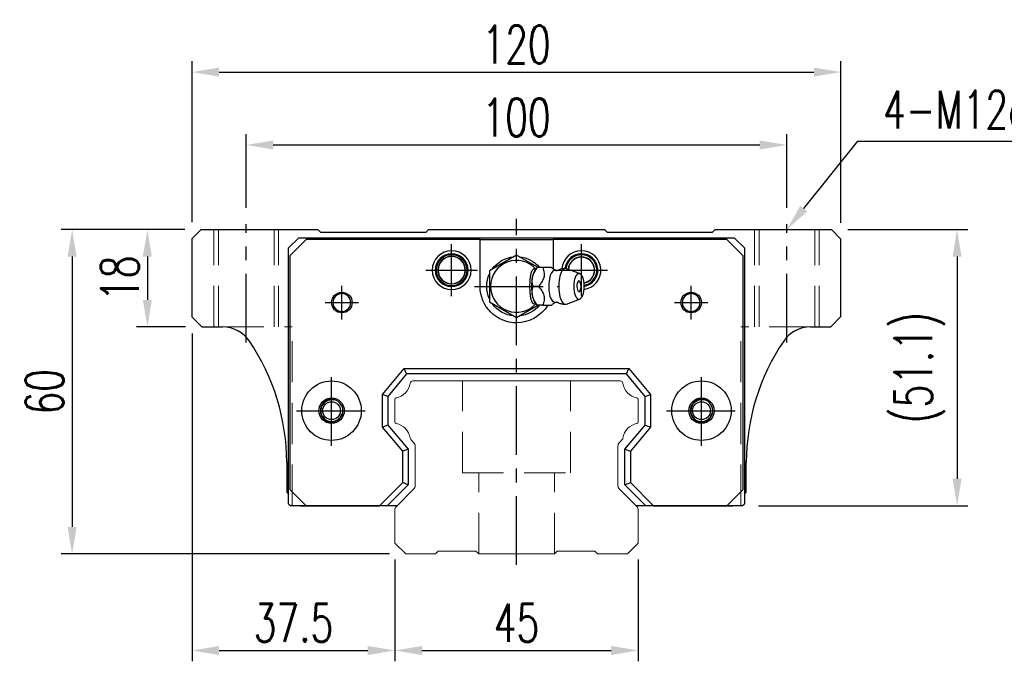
# Model space of a CAD drawing. Header units: millimetres. Extents: x 60 to 594, y 619 to 791.
# Tile 1 of 53: x 60 to 242, y 628 to 747. Entities that reach past the tile are written whole.
import ezdxf
from ezdxf import colors
from ezdxf.entities.mleader import LeaderData, LeaderLine
from ezdxf.math import Vec2, Vec3

# ---------------------------------------------------------------- set-up
doc = ezdxf.new("R2010")
doc.units = ezdxf.units.MM
doc.header["$LTSCALE"] = 2
doc.header["$PDSIZE"] = -1
for name, pattern in [('CENTER', [10.16, 6.35, -1.27, 1.27, -1.27]), ('DASHED', [0.75, 0.5, -0.25]), ('HIDDEN', [1.905, 1.27, -0.635])]:
    doc.linetypes.add(name, pattern=pattern)
for name, color, linetype in [('2', 7, 'Continuous'), ('CL', 1, 'CENTER'), ('HID', 2, 'DASHED'), ('OUT', 3, 'Continuous'), ('中心線', 1, 'CENTER')]:
    doc.layers.add(name, color=color, linetype=linetype)
doc.styles.add('DIM-7', font='SIMPLEX.shx', dxfattribs={"width": 0.7, "bigfont": 'chineset.shx'})
doc.dimstyles.new('CNS', dxfattribs={"dimtxt": 3.5, "dimasz": 2.5, "dimexe": 1, "dimexo": 1.5, "dimgap": 0.09, "dimtad": 0, "dimdsep": 46, "dimtxsty": 'DIM-7', "dimcen": 0.09, "dimclrd": 1, "dimclre": 1, "dimclrt": 4, "dimadec": 0, "dimazin": 0, "dimtfac": 1, "dimtix": 1, "dimtmove": 2, "dimatfit": 3, "dimfxl": 1, "dimtvp": 0.971429, "dimtolj": 1, "dimarcsym": 0})

# ---------------------------------------------------------------- blocks, each defined once
blk = doc.blocks.new('*D35')
at = {"color": 7, "lineweight": -2, "transparency": 16777216}
for p, q in [((91.56, 709.69), (91.56, 739.48)), ((211.56, 709.59), (211.56, 739.48)), ((96.56, 737.48), (206.56, 737.48))]:
    blk.add_line(p, q, dxfattribs=at)
at = {"color": 7, "transparency": 16777216}
for points in [[(96.56, 738.31), (96.56, 736.64), (91.56, 737.48)], [(206.56, 738.31), (206.56, 736.64), (211.56, 737.48)]]:
    blk.add_solid(points, dxfattribs=at)
at = {"layer": 'DEFPOINTS', "color": 0, "transparency": 16777216}
for p in [(211.56, 737.48), (91.56, 706.69), (211.56, 706.59)]:
    blk.add_point(p, dxfattribs=at)
at = {"color": 7, "transparency": 16777216, "insert": (151.56, 742.58), "char_height": 7, "attachment_point": 5, "style": 'DIM-7'}
blk.add_mtext('\\A1;120', dxfattribs=at)
blk = doc.blocks.new('*D36')
at = {"color": 7, "lineweight": -2, "transparency": 16777216}
for p, q in [((101.56, 712.34), (101.56, 725.99)), ((201.56, 712.34), (201.56, 725.99)), ((106.56, 723.99), (196.56, 723.99))]:
    blk.add_line(p, q, dxfattribs=at)
at = {"color": 7, "transparency": 16777216}
for points in [[(106.56, 724.82), (106.56, 723.16), (101.56, 723.99)], [(196.56, 724.82), (196.56, 723.16), (201.56, 723.99)]]:
    blk.add_solid(points, dxfattribs=at)
at = {"layer": 'DEFPOINTS', "color": 0, "transparency": 16777216}
for p in [(201.56, 723.99), (101.56, 709.34), (201.56, 709.34)]:
    blk.add_point(p, dxfattribs=at)
at = {"color": 7, "transparency": 16777216, "insert": (151.56, 729.09), "char_height": 7, "attachment_point": 5, "style": 'DIM-7'}
blk.add_mtext('\\A1;100', dxfattribs=at)
blk = doc.blocks.new('*D37')
at = {"color": 7, "lineweight": -2, "transparency": 16777216}
for p, q in [((90.21, 708.34), (81.29, 708.34)), ((83.29, 703.34), (83.29, 695.34)), ((90.36, 690.34), (81.29, 690.34))]:
    blk.add_line(p, q, dxfattribs=at)
at = {"color": 7, "transparency": 16777216}
for points in [[(82.45, 703.34), (84.12, 703.34), (83.29, 708.34)], [(82.45, 695.34), (84.12, 695.34), (83.29, 690.34)]]:
    blk.add_solid(points, dxfattribs=at)
at = {"layer": 'DEFPOINTS', "color": 0, "transparency": 16777216}
for p in [(93.21, 708.34), (83.29, 690.34), (93.36, 690.34)]:
    blk.add_point(p, dxfattribs=at)
at = {"color": 7, "transparency": 16777216, "insert": (78.19, 699.34), "char_height": 7, "attachment_point": 5, "rotation": 90, "style": 'DIM-7'}
blk.add_mtext('\\A1;18', dxfattribs=at)
blk = doc.blocks.new('*D38')
at = {"color": 7, "lineweight": -2, "transparency": 16777216}
for p, q in [((90.21, 708.34), (67.37, 708.34)), ((69.37, 703.34), (69.37, 653.34)), ((128.06, 648.34), (67.37, 648.34))]:
    blk.add_line(p, q, dxfattribs=at)
at = {"color": 7, "transparency": 16777216}
for points in [[(68.53, 703.34), (70.2, 703.34), (69.37, 708.34)], [(68.53, 653.34), (70.2, 653.34), (69.37, 648.34)]]:
    blk.add_solid(points, dxfattribs=at)
at = {"layer": 'DEFPOINTS', "color": 0, "transparency": 16777216}
for p in [(93.21, 708.34), (69.37, 648.34), (131.06, 648.34)]:
    blk.add_point(p, dxfattribs=at)
at = {"color": 7, "transparency": 16777216, "insert": (64.27, 678.34), "char_height": 7, "attachment_point": 5, "rotation": 90, "style": 'DIM-7'}
blk.add_mtext('\\A1;60', dxfattribs=at)
blk = doc.blocks.new('*D39')
at = {"color": 7, "lineweight": -2, "transparency": 16777216}
for p, q in [((91.56, 689.14), (91.56, 628.48)), ((129.06, 647.34), (129.06, 628.48)), ((96.56, 630.48), (124.06, 630.48))]:
    blk.add_line(p, q, dxfattribs=at)
at = {"color": 7, "transparency": 16777216}
for points in [[(96.56, 631.31), (96.56, 629.64), (91.56, 630.48)], [(124.06, 631.31), (124.06, 629.64), (129.06, 630.48)]]:
    blk.add_solid(points, dxfattribs=at)
at = {"layer": 'DEFPOINTS', "color": 0, "transparency": 16777216}
for p in [(91.56, 692.14), (129.06, 650.34), (129.06, 630.48)]:
    blk.add_point(p, dxfattribs=at)
at = {"color": 7, "transparency": 16777216, "insert": (110.31, 635.58), "char_height": 7, "attachment_point": 5, "style": 'DIM-7'}
blk.add_mtext('\\A1;37.5', dxfattribs=at)
blk = doc.blocks.new('*D40')
at = {"color": 7, "lineweight": -2, "transparency": 16777216}
for p, q in [((129.06, 647.34), (129.06, 628.48)), ((174.06, 647.34), (174.06, 628.48)), ((134.06, 630.48), (169.06, 630.48))]:
    blk.add_line(p, q, dxfattribs=at)
at = {"color": 7, "transparency": 16777216}
for points in [[(134.06, 631.31), (134.06, 629.64), (129.06, 630.48)], [(169.06, 631.31), (169.06, 629.64), (174.06, 630.48)]]:
    blk.add_solid(points, dxfattribs=at)
at = {"layer": 'DEFPOINTS', "color": 0, "transparency": 16777216}
for p in [(129.06, 650.34), (174.06, 650.34), (174.06, 630.48)]:
    blk.add_point(p, dxfattribs=at)
at = {"color": 7, "transparency": 16777216, "insert": (151.56, 635.58), "char_height": 7, "attachment_point": 5, "style": 'DIM-7'}
blk.add_mtext('\\A1;45', dxfattribs=at)
blk = doc.blocks.new('*D41')
at = {"color": 7, "lineweight": -2, "transparency": 16777216}
for p, q in [((212.81, 708.34), (235.04, 708.34)), ((233.04, 703.34), (233.04, 662.24)), ((196.31, 657.24), (235.04, 657.24))]:
    blk.add_line(p, q, dxfattribs=at)
at = {"color": 7, "transparency": 16777216}
for points in [[(232.21, 703.34), (233.87, 703.34), (233.04, 708.34)], [(232.21, 662.24), (233.87, 662.24), (233.04, 657.24)]]:
    blk.add_solid(points, dxfattribs=at)
at = {"layer": 'DEFPOINTS', "color": 0, "transparency": 16777216}
for p in [(209.81, 708.34), (193.31, 657.24), (233.04, 657.24)]:
    blk.add_point(p, dxfattribs=at)
at = {"color": 7, "transparency": 16777216, "insert": (226.11, 682.79), "char_height": 7, "attachment_point": 5, "rotation": 90, "style": 'DIM-7'}
blk.add_mtext('\\A1;(51.1)', dxfattribs=at)

msp = doc.modelspace()

# ---------------------------------------------------------------- linework, layer by layer
at = {"layer": '2', "color": 7, "linetype": 'Continuous'}
for p, q in [((109.411, 704.937), (111.311, 706.837)), ((111.311, 706.837), (191.811, 706.837)), ((191.811, 706.837), (193.711, 704.937)), ((109.411, 657.637), (109.411, 704.937)), ((112.636, 706.487), (109.636, 703.487)), ((144.811, 706.487), (112.636, 706.487)), ((144.811, 706.487), (158.311, 706.487)), ((144.811, 697.837), (144.811, 706.487)), ((158.311, 706.487), (158.311, 701.083)), ((190.486, 706.487), (158.311, 706.487)), ((193.486, 703.487), (190.486, 706.487)), ((193.711, 704.937), (193.711, 657.637)), ((109.636, 703.487), (109.636, 660.237)), ((151.561, 703.61), (146.561, 700.723)), ((155.417, 701.384), (151.561, 703.61)), ((193.486, 660.237), (193.486, 703.487)), ((155.389, 701.338), (155.081, 700.972)), ((158.002, 701.337), (156.406, 701.337)), ((163.238, 700.214), (160.791, 701.105)), ((146.561, 700.723), (146.561, 694.95)), ((146.561, 694.95), (151.561, 692.063)), ((151.561, 692.063), (155.499, 694.337)), ((155.081, 694.701), (155.389, 694.335)), ((160.791, 694.568), (163.238, 695.46)), ((126.761, 677.853), (130.775, 682.637)), ((131.242, 681.637), (127.761, 677.489)), ((131.242, 681.637), (130.775, 682.637)), ((130.775, 682.637), (172.347, 682.637)), ((171.881, 681.637), (131.242, 681.637)), ((171.881, 681.637), (172.347, 682.637)), ((175.361, 677.489), (171.881, 681.637)), ((172.347, 682.637), (176.361, 677.853)), ((126.761, 671.82), (126.761, 677.853)), ((127.761, 677.489), (126.761, 677.853)), ((127.761, 677.489), (127.761, 672.184)), ((175.361, 677.489), (176.361, 677.853)), ((175.361, 672.184), (175.361, 677.489)), ((176.361, 677.853), (176.361, 671.82)), ((127.761, 672.184), (126.761, 671.82)), ((127.761, 672.184), (131.511, 667.715)), ((171.611, 667.715), (175.361, 672.184)), ((175.361, 672.184), (176.361, 671.82)), ((130.511, 667.351), (126.761, 671.82)), ((176.361, 671.82), (172.611, 667.351)), ((131.511, 667.715), (130.511, 667.351)), ((130.511, 661.539), (130.511, 667.351)), ((131.511, 667.715), (131.511, 661.125)), ((171.611, 661.125), (171.611, 667.715)), ((171.611, 667.715), (172.611, 667.351)), ((172.611, 667.351), (172.611, 661.539)), ((126.209, 657.237), (130.511, 661.539)), ((131.511, 661.125), (127.623, 657.237)), ((131.511, 661.125), (130.511, 661.539)), ((171.611, 661.125), (172.611, 661.539)), ((175.5, 657.237), (171.611, 661.125)), ((172.611, 661.539), (176.914, 657.237)), ((109.636, 660.237), (112.636, 657.237)), ((190.486, 657.237), (193.486, 660.237)), ((109.411, 657.637), (109.811, 657.237)), ((193.311, 657.237), (193.711, 657.637)), ((128.629, 657.237), (109.811, 657.237)), ((112.636, 657.237), (126.209, 657.237)), ((127.623, 657.237), (126.209, 657.237)), ((129.461, 657.237), (127.623, 657.237)), ((175.5, 657.237), (173.661, 657.237)), ((193.311, 657.237), (174.493, 657.237)), ((176.914, 657.237), (175.5, 657.237)), ((176.914, 657.237), (190.486, 657.237))]:
    msp.add_line(p, q, dxfattribs=at)
at = {"layer": '2', "color": 7, "linetype": 'DASHED'}
for p, q in [((187.631, 675.809), (187.633, 675.805)), ((187.642, 673.885), (187.639, 673.881))]:
    msp.add_line(p, q, dxfattribs=at)
at = {"layer": '2', "color": 7, "linetype": 'Continuous'}
for centre, radius, start, end in [((139.561, 700.837), 3.6, 90, 270), ((139.561, 700.837), 3.041, 90, 270), ((139.561, 700.837), 2.853, 90, 270), ((139.561, 700.837), 2.55, 90, 270), ((139.561, 700.837), 2.507, 90, 270), ((139.561, 700.837), 3.6, 270, 90), ((139.561, 700.837), 3.041, 270, 90), ((139.561, 700.837), 2.853, 270, 90), ((139.561, 700.837), 2.55, 270, 90), ((139.561, 700.837), 2.507, 270, 90), ((163.561, 700.837), 3.6, 90, 176.19441), ((163.561, 700.837), 3.041, 90, 174.4707), ((163.561, 700.837), 2.853, 90, 174.20247), ((163.561, 700.837), 2.45, 90, 176.49137), ((163.561, 700.837), 2.406, 90, 176.8003), ((163.561, 700.837), 3.6, 277.04436, 90), ((163.561, 700.837), 3.041, 278.85328, 90), ((163.561, 700.837), 2.853, 279.38756, 90), ((163.561, 700.837), 2.45, 280.34306, 90), ((163.561, 700.837), 2.406, 280.42656, 90), ((151.561, 697.837), 4.8, 41.84413, 318.15588), ((161.71, 697.837), 1.817, 334.63803, 25.36197), ((119.261, 694.837), 1.65, 90, 270), ((119.261, 694.837), 1.65, 270, 90), ((183.861, 694.837), 1.65, 90, 270), ((183.861, 694.837), 1.65, 270, 90), ((117.353, 674.837), 2.1, 90, 270), ((117.353, 674.837), 2.1, 270, 90), ((185.77, 674.837), 2.1, 0, 180), ((185.77, 674.837), 2.1, 180, 0)]:
    msp.add_arc(centre, radius, start, end, dxfattribs=at)
at = {"layer": '2', "color": 7, "linetype": 'Continuous', "extrusion": (0, 0, -1)}
for centre, radius, start, end in [((-151.561, 697.837), 5.5, 35.38002, 84.61998), ((-151.561, 697.837), 5.5, 95.38002, 140.47938), ((-151.561, 697.837), 5.5, 335.38002, 24.61998), ((-151.561, 697.837), 6.75, 270, 0), ((-183.861, 694.837), 1.9, 270, 90), ((-183.861, 694.837), 1.9, 90, 270), ((-151.561, 697.837), 5.5, 275.38002, 324.61998), ((-151.561, 697.837), 6.75, 211.23293, 270), ((-151.561, 697.837), 5.5, 219.5212, 264.61998), ((-117.353, 674.837), 5.5, 270, 90), ((-117.353, 674.837), 5.5, 90, 270), ((-185.77, 674.837), 5.5, 270, 90), ((-185.77, 674.837), 5.5, 90, 270), ((-117.353, 674.837), 2.35, 270, 90), ((-117.353, 674.837), 2.35, 90, 270), ((-185.77, 674.837), 2.35, 270, 90), ((-185.77, 674.837), 2.35, 90, 270)]:
    msp.add_arc(centre, radius, start, end, dxfattribs=at)
at = {"layer": '2', "color": 7, "linetype": 'Continuous'}
for centre, major_axis, start_param, end_param in [((160.616, 697.837), (0, 3.3), 0, 3.2800193), ((160.616, 697.837), (0, 3.3), 6.1446609, 6.2831853), ((155.627, 697.837), (0, 3.445), 0.4270949, 2.7144982), ((158.649, 697.837), (0, 2.962), 0, 3.3369601), ((158.649, 697.837), (0, 2.962), 6.088701, 6.2831853), ((163.111, 697.837), (0, 1), 0, 3.8207651), ((163.111, 697.837), (0, 1), 5.6039136, 6.2831853)]:
    msp.add_ellipse(centre, major_axis=major_axis, ratio=0.382683, start_param=start_param, end_param=end_param, dxfattribs=at)
msp.add_ellipse((163.111, 697.837), major_axis=(0, 2.4), ratio=0.382683, dxfattribs=at)
for points, knots in [([(155.128, 694.648), (155.084, 694.614), (155.038, 694.59), (154.901, 694.55), (154.807, 694.564), (154.633, 694.675), (154.55, 694.77), (154.406, 695.02), (154.342, 695.177), (154.233, 695.537), (154.189, 695.746), (154.096, 696.343), (154.068, 696.754), (154.035, 697.753), (154.038, 698.358), (154.095, 699.253), (154.127, 699.561), (154.22, 700.079), (154.276, 700.302), (154.415, 700.677), (154.499, 700.834), (154.671, 701.032), (154.758, 701.088), (154.931, 701.121), (155.018, 701.099), (155.11, 701.039), (155.119, 701.032), (155.128, 701.025)], [0, 0, 0, 0, 0.0360275, 0.0360275, 0.1070265, 0.1070265, 0.1753847, 0.1753847, 0.2415106, 0.2415106, 0.3113086, 0.3113086, 0.4329125, 0.4329125, 0.6100429, 0.6100429, 0.7029399, 0.7029399, 0.7803107, 0.7803107, 0.858407, 0.858407, 0.9263707, 0.9263707, 0.9927712, 0.9927712, 1, 1, 1, 1]), ([(154.632, 697.837), (154.461, 698.384), (154.383, 698.969), (154.65, 700.191), (154.99, 700.786), (155.405, 701.337)], [0, 0, 0, 0, 0.5, 0.5, 1, 1, 1, 1]), ([(156.406, 701.337), (156.525, 700.991), (156.636, 700.637), (156.694, 700.007), (156.676, 699.739), (156.53, 699.211), (156.403, 698.949), (156.069, 698.403), (155.853, 698.117), (155.633, 697.837)], [0, 0, 0, 0, 0.316279, 0.316279, 0.5305075, 0.5305075, 0.7443494, 0.7443494, 1, 1, 1, 1]), ([(158.893, 700.74), (158.718, 700.827), (158.389, 701.012), (158.087, 701.248), (157.987, 701.351), (157.986, 701.353)], [0, 0, 0, 0, 0.4665667, 0.9926759, 1, 1, 1, 1]), ([(160.617, 701.115), (160.452, 701.125), (160.053, 701.114), (159.511, 700.969), (159.167, 700.796), (159.039, 700.718)], [0, 0, 0, 0, 0.2958099, 0.7301371, 1, 1, 1, 1]), ([(159.037, 700.735), (159.038, 700.735), (159.037, 700.734), (158.902, 700.725), (158.888, 700.734), (158.884, 700.738)], [0, 0, 0, 0, 0.2139158, 0.7161953, 1, 1, 1, 1]), ([(155.405, 694.337), (154.992, 694.884), (154.656, 695.469), (154.383, 696.691), (154.46, 697.286), (154.632, 697.837)], [0, 0, 0, 0, 0.5, 0.5, 1, 1, 1, 1]), ([(155.633, 697.837), (155.905, 697.491), (156.173, 697.137), (156.508, 696.507), (156.609, 696.239), (156.696, 695.711), (156.685, 695.449), (156.593, 694.903), (156.502, 694.617), (156.406, 694.337)], [0, 0, 0, 0, 0.316279, 0.316279, 0.5305075, 0.5305075, 0.7443494, 0.7443494, 1, 1, 1, 1]), ([(156.406, 694.337), (156.961, 694.337), (157.522, 694.337), (157.979, 694.337), (158.017, 694.337), (158.003, 694.337)], [0, 0, 0, 0, 0.6004936, 0.6004936, 1, 1, 1, 1]), ([(158.005, 694.333), (158.023, 694.352), (158.162, 694.489), (158.465, 694.719), (158.781, 694.876), (158.893, 694.926)], [0, 0, 0, 0, 0.0950335, 0.7034174, 1, 1, 1, 1]), ([(158.879, 694.932), (158.895, 694.941), (158.926, 694.961), (159.062, 694.923), (159.049, 694.934), (159.047, 694.935)], [0, 0, 0, 0, 0.3884838, 0.9316371, 1, 1, 1, 1]), ([(159.044, 694.955), (159.175, 694.875), (159.52, 694.7), (160.06, 694.56), (160.455, 694.546), (160.617, 694.554)], [0, 0, 0, 0, 0.2760067, 0.7089354, 1, 1, 1, 1])]:
    msp.add_open_spline(points, degree=3, knots=knots, dxfattribs=at)
for points, degree in [([(155.405, 701.337), (155.394, 701.337), (155.388, 701.337), (155.388, 701.337)], 3), ([(156.406, 701.337), (155.405, 701.337)], 1), ([(155.633, 697.837), (154.632, 697.837)], 1), ([(156.406, 694.337), (155.405, 694.337)], 1)]:
    msp.add_open_spline(points, degree=degree, dxfattribs=at)
at = {"layer": '2', "color": 7, "linetype": 'DASHED'}
for points in [[(115.671, 676.093), (115.67, 676.092), (115.669, 676.091), (115.668, 676.09)], [(115.679, 673.569), (115.68, 673.568), (115.681, 673.566), (115.682, 673.565)]]:
    msp.add_open_spline(points, degree=3, dxfattribs=at)
at = {"layer": 'CL', "color": 7}
for p, q in [((151.561, 646.337), (151.561, 710.337)), ((101.561, 687.446), (101.561, 709.337)), ((201.561, 687.446), (201.561, 709.337)), ((139.561, 696.037), (139.561, 705.637)), ((163.561, 696.037), (163.561, 705.637)), ((134.761, 700.837), (144.361, 700.837)), ((158.761, 700.837), (168.361, 700.837)), ((119.261, 691.737), (119.261, 697.937)), ((143.811, 697.837), (159.311, 697.837)), ((183.861, 691.737), (183.861, 697.937)), ((116.161, 694.837), (122.361, 694.837)), ((180.761, 694.837), (186.961, 694.837)), ((117.353, 668.337), (117.353, 681.337)), ((185.77, 668.337), (185.77, 681.337)), ((110.853, 674.837), (123.853, 674.837)), ((179.27, 674.837), (192.27, 674.837))]:
    msp.add_line(p, q, dxfattribs=at)
at = {"layer": 'HID', "color": 7, "linetype": 'HIDDEN', "lineweight": 0, "ltscale": 3}
for p, q in [((95.561, 690.337), (95.561, 708.337)), ((96.411, 690.337), (96.411, 708.337)), ((106.711, 690.337), (106.711, 708.337)), ((107.561, 690.337), (107.561, 708.337)), ((195.561, 690.337), (195.561, 708.337)), ((196.411, 690.337), (196.411, 708.337)), ((206.711, 690.337), (206.711, 708.337)), ((207.561, 690.337), (207.561, 708.337)), ((97.189, 690.337), (110.061, 690.337)), ((110.061, 657.237), (110.061, 690.337)), ((193.061, 657.237), (193.061, 690.337)), ((205.933, 690.337), (193.061, 690.337)), ((141.561, 663.337), (141.561, 680.337)), ((161.561, 663.337), (161.561, 680.337)), ((141.561, 663.337), (161.561, 663.337)), ((144.561, 648.337), (144.561, 663.337)), ((158.561, 648.337), (158.561, 663.337))]:
    msp.add_line(p, q, dxfattribs=at)
at = {"layer": 'OUT', "color": 7}
for p, q in [((93.211, 708.337), (91.561, 706.687)), ((91.561, 692.137), (91.561, 706.687)), ((93.211, 708.337), (114.811, 708.337)), ((115.361, 707.787), (114.811, 708.337)), ((134.761, 707.787), (115.361, 707.787)), ((135.311, 708.337), (134.761, 707.787)), ((135.311, 708.337), (167.811, 708.337)), ((168.361, 707.787), (167.811, 708.337)), ((187.761, 707.787), (168.361, 707.787)), ((188.311, 708.337), (187.761, 707.787)), ((188.311, 708.337), (209.811, 708.337)), ((211.561, 706.587), (209.811, 708.337)), ((211.561, 692.237), (211.561, 706.587)), ((91.561, 692.137), (93.361, 690.337)), ((209.661, 690.337), (211.561, 692.237)), ((93.361, 690.337), (97.189, 690.337)), ((205.933, 690.337), (209.661, 690.337)), ((109.061, 665.237), (109.061, 659.737)), ((194.061, 659.737), (194.061, 665.237)), ((109.061, 659.737), (109.411, 659.387)), ((193.711, 659.387), (194.061, 659.737)), ((111.561, 657.237), (124.761, 657.237)), ((178.361, 657.237), (191.561, 657.237))]:
    msp.add_line(p, q, dxfattribs=at)
at = {"layer": 'OUT', "color": 7, "linetype": 'Continuous', "lineweight": 15}
for p, q in [((170.751, 680.337), (132.371, 680.337)), ((129.061, 676.907), (129.061, 672.767)), ((174.061, 672.767), (174.061, 676.907)), ((132.018, 669.483), (132.518, 668.983)), ((170.604, 668.983), (171.105, 669.483)), ((132.811, 668.275), (132.811, 661.001)), ((170.311, 661.001), (170.311, 668.275)), ((132.519, 660.294), (129.208, 656.983)), ((173.915, 656.983), (170.604, 660.294)), ((129.061, 656.63), (129.061, 650.337)), ((174.061, 650.337), (174.061, 656.63)), ((129.061, 650.337), (131.061, 648.337)), ((172.061, 648.337), (174.061, 650.337)), ((131.061, 648.337), (136.561, 648.337)), ((136.561, 648.337), (137.061, 648.837)), ((137.061, 648.837), (144.061, 648.837)), ((144.061, 648.837), (144.561, 648.337)), ((144.561, 648.337), (158.561, 648.337)), ((158.561, 648.337), (159.061, 648.837)), ((159.061, 648.837), (166.061, 648.837)), ((166.061, 648.837), (166.561, 648.337)), ((166.561, 648.337), (172.061, 648.337))]:
    msp.add_line(p, q, dxfattribs=at)
at = {"layer": 'OUT', "color": 7}
for centre in [(117.351, 674.837), (185.771, 674.837)]:
    msp.add_circle(centre, 1.65, dxfattribs=at)
at = {"layer": 'OUT', "color": 7, "linetype": 'ByBlock', "extrusion": (0, 0, -1)}
for start, end in [(270, 90), (90, 270)]:
    msp.add_arc((-119.261, 694.837), 1.9, start, end, dxfattribs=at)
at = {"layer": 'OUT', "color": 7}
for centre, radius, start, end in [((97.189, 684.337), 6, 34.17793, 90), ((205.933, 684.337), 6, 90, 145.82207), ((69.061, 665.237), 40, 0, 34.17793), ((234.061, 665.237), 40, 145.82207, 180), ((117.351, 674.837), 2, 75, 345), ((185.771, 674.837), 2, 75, 345)]:
    msp.add_arc(centre, radius, start, end, dxfattribs=at)
at = {"layer": 'OUT', "color": 7, "linetype": 'Continuous', "lineweight": 15}
for centre, radius, start, end in [((128.644, 680.404), 3.27, 281.5912, 351.34524), ((132.371, 679.837), 0.5, 90, 171.34524), ((170.751, 679.837), 0.5, 8.65476, 90), ((174.479, 680.404), 3.27, 188.65476, 258.4088), ((129.361, 676.907), 0.3, 101.5912, 180.00001), ((173.761, 676.907), 0.3, 359.99999, 78.4088), ((129.361, 672.767), 0.3, 179.99999, 258.40879), ((128.644, 669.269), 3.27, 8.65476, 78.4088), ((174.479, 669.269), 3.27, 101.5912, 171.34524), ((173.761, 672.767), 0.3, 281.59121, 0.00001), ((132.371, 669.837), 0.5, 188.65476, 225), ((131.811, 668.275), 1, 359.99999, 45), ((171.311, 668.275), 1, 135, 180.00001), ((170.751, 669.837), 0.5, 315, 351.34524), ((131.811, 661.001), 1, 315.00001, 0.00001), ((171.311, 661.001), 1, 179.99999, 225), ((129.561, 656.63), 0.5, 135.00023, 180.00001), ((173.561, 656.63), 0.5, 0, 45)]:
    msp.add_arc(centre, radius, start, end, dxfattribs=at)
at = {"layer": '中心線', "color": 7, "ltscale": 3}
msp.add_line((182.271, 674.837), (189.271, 674.837), dxfattribs=at)

# ---------------------------------------------------------------- dimensions: what is measured, and where the dimension line sits
at = {"color": 7}
for base, p1, p2, angle, picture, middle in [((211.561, 737.476), (91.561, 706.687), (211.561, 706.587), 180, '*D35', (151.561, 742.576)), ((201.561, 723.989), (101.561, 709.337), (201.561, 709.337), 180, '*D36', (151.561, 729.089)), ((69.365, 648.337), (93.211, 708.337), (131.061, 648.337), 90, '*D38', (64.265, 678.337)), ((83.285, 690.337), (93.211, 708.337), (93.361, 690.337), 90, '*D37', (78.185, 699.337)), ((129.061, 630.477), (91.561, 692.137), (129.061, 650.337), 180, '*D39', (110.311, 635.577))]:
    dim = msp.add_linear_dim(base=base, p1=p1, p2=p2, angle=angle, dimstyle='CNS', override={"dimscale": 2, "dimgap": 0.8, "dimtad": 1, "dimclrd": 7, "dimclre": 7, "dimclrt": 7, "dimtmove": 1}, dxfattribs=at)
    dim.commit()
    dim.dimension.update_dxf_attribs({"geometry": picture, "text_midpoint": middle})
dim = msp.add_linear_dim(base=(233.038, 657.237), p1=(209.811, 708.337), p2=(193.311, 657.237), angle=90, text='(<>)', dimstyle='CNS', override={"dimscale": 2, "dimgap": 0.8, "dimtad": 1, "dimclrd": 7, "dimclre": 7, "dimclrt": 7, "dimtmove": 1}, dxfattribs=at)
dim.commit()
dim.dimension.update_dxf_attribs({"geometry": '*D41', "text_midpoint": (226.105, 682.787)})
dim = msp.add_linear_dim(base=(174.061, 630.477), p1=(129.061, 650.337), p2=(174.061, 650.337), dimstyle='CNS', override={"dimscale": 2, "dimgap": 0.8, "dimtad": 1, "dimclrd": 7, "dimclre": 7, "dimclrt": 7, "dimtmove": 1}, dxfattribs=at)
dim.commit()
dim.dimension.update_dxf_attribs({"geometry": '*D40', "text_midpoint": (151.561, 635.577)})

# ---------------------------------------------------------------- leaders
ml = msp.add_multileader_mtext('Standard', dxfattribs=at)
ml.set_content('{\\C7;4-M12dp18,%%C17}', color=4, style='DIM-7')
ml.set_leader_properties(color=7)
ml.build(insert=Vec2(0, 0))
ml.multileader.update_dxf_attribs({"text_left_attachment_type": 6, "text_right_attachment_type": 6, "dogleg_length": 0.36, "arrow_head_size": 5, "scale": 2})
ctx = ml.context
ctx.base_point, ctx.scale, ctx.char_height, ctx.arrow_head_size, ctx.landing_gap_size, ctx.plane_origin = Vec3(215.382, 724.703), 2, 7, 5, 4, Vec3(201.561, 708.337)
ctx.left_attachment, ctx.right_attachment = 6, 6
notes = []
notes.append((ctx, [(0, (1, 1, 0), (214.662, 724.703), (1, 0), 0.72, [(0, [(201.561, 708.337)], 0, [])])]))
ctx.mtext.insert, ctx.mtext.flow_direction = Vec3(219.382, 734.036), 5
for ctx, leaders in notes:
    for number, flags, end, landing, length, lines in leaders:
        leader = LeaderData()
        leader.index, (leader.has_last_leader_line, leader.has_dogleg_vector, leader.attachment_direction) = number, flags
        leader.last_leader_point, leader.dogleg_vector, leader.dogleg_length = Vec3(end), Vec3(landing), length
        for number, points, colour, breaks in lines:
            line = LeaderLine()
            line.index, line.vertices, line.color, line.breaks = number, Vec3.list(points), colors.encode_raw_color(colour), breaks
            leader.lines.append(line)
        ctx.leaders.append(leader)

doc.saveas('drawing.dxf')
